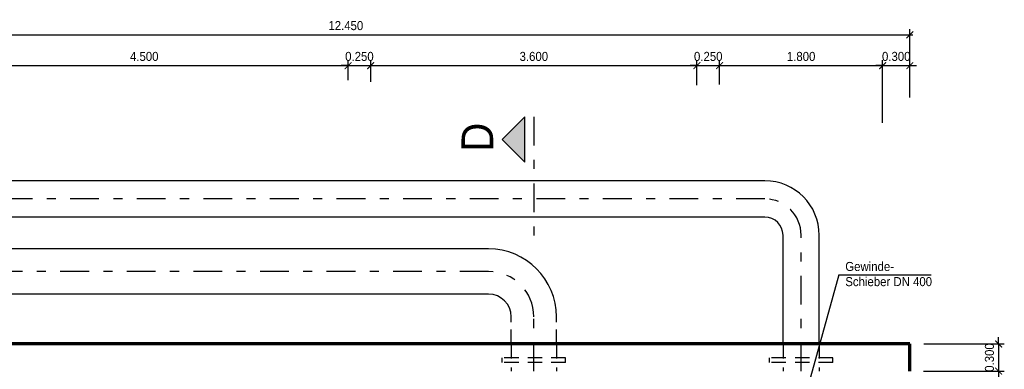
# Model space of a CAD drawing. Header units: metres. Extents: x -5 to 93, y -48 to 79.
# Tile 21 of 91: x 33.2 to 44.07, y -15.59 to -11.73. Entities that reach past the tile are written whole.
import ezdxf

# ---------------------------------------------------------------- set-up
doc = ezdxf.new("R2010")
doc.units = ezdxf.units.M
doc.header["$LTSCALE"] = 0.05
doc.header["$PDMODE"] = 35
doc.header["$PDSIZE"] = 0.1
doc.linetypes.add('STRICHPUNKT2', pattern=[12.7, 6.35, -3.175, 0, -3.175])
doc.linetypes.add('VERDECKT2', pattern=[4.7625, 3.175, -1.5875])
for name, color, linetype, lineweight in [('Bemassung_Bau', 7, 'Continuous', 18), ('Beschriftung-Schnitte', 7, 'Continuous', 25), ('Rohre', 160, 'Continuous', 30), ('Rohre_mitte', 160, 'STRICHPUNKT2', 25), ('Rohre_verdeckt', 160, 'VERDECKT2', 25), ('Wand', 6, 'Continuous', 70)]:
    doc.layers.add(name, color=color, linetype=linetype, lineweight=lineweight)
doc.layers.add('Rohre_Text', color=160, linetype='Continuous')
doc.styles.add('Arial', font='arial.ttf', dxfattribs={"width": 0.9})
doc.dimstyles.new('AEC Bemassung 1-50', dxfattribs={"dimtxt": 0.1, "dimasz": 0.075, "dimexe": 0.0625, "dimexo": 0, "dimgap": 0.05, "dimtad": 1, "dimdec": 3, "dimrnd": 0.005, "dimzin": 1, "dimdsep": 46, "dimtxsty": 'Arial', "dimblk": 'ARCHTICK', "dimcen": 0.125, "dimdle": 0.03125, "dimazin": 0, "dimtfac": 1, "dimtdec": 3, "dimtix": 1, "dimtmove": 2, "dimatfit": 2, "dimfxl": 1, "dimtolj": 1, "dimtzin": 0, "dimarcsym": 0})

# ---------------------------------------------------------------- blocks, each defined once
blk = doc.blocks.new('_ArchTick')
at = {"color": 0, "linetype": 'ByBlock', "const_width": 0.15}
blk.add_lwpolyline([(-0.5, -0.5), (0.5, 0.5)], dxfattribs=at)
blk = doc.blocks.new('*D87')
at = {"layer": 'Bemassung_Bau', "color": 0, "lineweight": -2, "transparency": 16777216}
for p, q in [((32.294, -12.239), (36.857, -12.239)), ((32.325, -12.508), (32.325, -12.177)), ((36.825, -12.4), (36.825, -12.177))]:
    blk.add_line(p, q, dxfattribs=at)
at = {"layer": 'Defpoints', "color": 0, "transparency": 16777216}
for p in [(36.825, -12.239), (36.825, -12.4), (32.325, -12.508)]:
    blk.add_point(p, dxfattribs=at)
at = {"layer": 'Bemassung_Bau', "color": 0, "lineweight": -2, "transparency": 16777216, "xscale": 0.075, "yscale": 0.075, "zscale": 0.075, "rotation": 180}
blk.add_blockref('_ArchTick', (32.325, -12.239), dxfattribs=at)
at = {"layer": 'Bemassung_Bau', "color": 0, "lineweight": -2, "transparency": 16777216, "xscale": 0.075, "yscale": 0.075, "zscale": 0.075}
blk.add_blockref('_ArchTick', (36.825, -12.239), dxfattribs=at)
at = {"layer": 'Bemassung_Bau', "color": 0, "transparency": 16777216, "insert": (34.575, -12.138), "char_height": 0.1, "attachment_point": 5, "style": 'Arial'}
blk.add_mtext('\\A1;4.500', dxfattribs=at)
blk = doc.blocks.new('*D88')
at = {"layer": 'Bemassung_Bau', "color": 0, "lineweight": -2, "transparency": 16777216}
for p, q in [((36.825, -12.239), (36.75, -12.239)), ((36.825, -12.4), (36.825, -12.177)), ((36.825, -12.239), (37.075, -12.239)), ((37.075, -12.416), (37.075, -12.177)), ((37.075, -12.239), (37.15, -12.239))]:
    blk.add_line(p, q, dxfattribs=at)
at = {"layer": 'Defpoints', "color": 0, "transparency": 16777216}
for p in [(37.075, -12.239), (36.825, -12.4), (37.075, -12.416)]:
    blk.add_point(p, dxfattribs=at)
at = {"layer": 'Bemassung_Bau', "color": 0, "lineweight": -2, "transparency": 16777216, "xscale": 0.075, "yscale": 0.075, "zscale": 0.075}
blk.add_blockref('_ArchTick', (36.825, -12.239), dxfattribs=at)
at = {"layer": 'Bemassung_Bau', "color": 0, "lineweight": -2, "transparency": 16777216, "xscale": 0.075, "yscale": 0.075, "zscale": 0.075, "rotation": 180}
blk.add_blockref('_ArchTick', (37.075, -12.239), dxfattribs=at)
at = {"layer": 'Bemassung_Bau', "color": 0, "transparency": 16777216, "insert": (36.95, -12.138), "char_height": 0.1, "attachment_point": 5, "style": 'Arial'}
blk.add_mtext('\\A1;0.250', dxfattribs=at)
blk = doc.blocks.new('*D89')
at = {"layer": 'Bemassung_Bau', "color": 0, "lineweight": -2, "transparency": 16777216}
for p, q in [((37.044, -12.239), (40.707, -12.239)), ((37.075, -12.416), (37.075, -12.177)), ((40.675, -12.453), (40.675, -12.177))]:
    blk.add_line(p, q, dxfattribs=at)
at = {"layer": 'Defpoints', "color": 0, "transparency": 16777216}
for p in [(40.675, -12.239), (37.075, -12.416), (40.675, -12.453)]:
    blk.add_point(p, dxfattribs=at)
at = {"layer": 'Bemassung_Bau', "color": 0, "lineweight": -2, "transparency": 16777216, "xscale": 0.075, "yscale": 0.075, "zscale": 0.075, "rotation": 180}
blk.add_blockref('_ArchTick', (37.075, -12.239), dxfattribs=at)
at = {"layer": 'Bemassung_Bau', "color": 0, "lineweight": -2, "transparency": 16777216, "xscale": 0.075, "yscale": 0.075, "zscale": 0.075}
blk.add_blockref('_ArchTick', (40.675, -12.239), dxfattribs=at)
at = {"layer": 'Bemassung_Bau', "color": 0, "transparency": 16777216, "insert": (38.875, -12.138), "char_height": 0.1, "attachment_point": 5, "style": 'Arial'}
blk.add_mtext('\\A1;3.600', dxfattribs=at)
blk = doc.blocks.new('*D90')
at = {"layer": 'Bemassung_Bau', "color": 0, "lineweight": -2, "transparency": 16777216}
for p, q in [((40.675, -12.239), (40.6, -12.239)), ((40.675, -12.453), (40.675, -12.177)), ((40.675, -12.239), (40.925, -12.239)), ((40.925, -12.446), (40.925, -12.177)), ((40.925, -12.239), (41, -12.239))]:
    blk.add_line(p, q, dxfattribs=at)
at = {"layer": 'Defpoints', "color": 0, "transparency": 16777216}
for p in [(40.925, -12.239), (40.675, -12.453), (40.925, -12.446)]:
    blk.add_point(p, dxfattribs=at)
at = {"layer": 'Bemassung_Bau', "color": 0, "lineweight": -2, "transparency": 16777216, "xscale": 0.075, "yscale": 0.075, "zscale": 0.075}
blk.add_blockref('_ArchTick', (40.675, -12.239), dxfattribs=at)
at = {"layer": 'Bemassung_Bau', "color": 0, "lineweight": -2, "transparency": 16777216, "xscale": 0.075, "yscale": 0.075, "zscale": 0.075, "rotation": 180}
blk.add_blockref('_ArchTick', (40.925, -12.239), dxfattribs=at)
at = {"layer": 'Bemassung_Bau', "color": 0, "transparency": 16777216, "insert": (40.8, -12.138), "char_height": 0.1, "attachment_point": 5, "style": 'Arial'}
blk.add_mtext('\\A1;0.250', dxfattribs=at)
blk = doc.blocks.new('*D91')
at = {"layer": 'Bemassung_Bau', "color": 0, "lineweight": -2, "transparency": 16777216}
for p, q in [((40.894, -12.239), (42.757, -12.239)), ((40.925, -12.446), (40.925, -12.177)), ((42.725, -12.872), (42.725, -12.177))]:
    blk.add_line(p, q, dxfattribs=at)
at = {"layer": 'Defpoints', "color": 0, "transparency": 16777216}
for p in [(42.725, -12.239), (40.925, -12.446), (42.725, -12.872)]:
    blk.add_point(p, dxfattribs=at)
at = {"layer": 'Bemassung_Bau', "color": 0, "lineweight": -2, "transparency": 16777216, "xscale": 0.075, "yscale": 0.075, "zscale": 0.075, "rotation": 180}
blk.add_blockref('_ArchTick', (40.925, -12.239), dxfattribs=at)
at = {"layer": 'Bemassung_Bau', "color": 0, "lineweight": -2, "transparency": 16777216, "xscale": 0.075, "yscale": 0.075, "zscale": 0.075}
blk.add_blockref('_ArchTick', (42.725, -12.239), dxfattribs=at)
at = {"layer": 'Bemassung_Bau', "color": 0, "transparency": 16777216, "insert": (41.825, -12.138), "char_height": 0.1, "attachment_point": 5, "style": 'Arial'}
blk.add_mtext('\\A1;1.800', dxfattribs=at)
blk = doc.blocks.new('*D92')
at = {"layer": 'Bemassung_Bau', "color": 0, "lineweight": -2, "transparency": 16777216}
for p, q in [((42.725, -12.239), (42.65, -12.239)), ((42.725, -12.872), (42.725, -12.177)), ((42.725, -12.239), (43.025, -12.239)), ((43.025, -12.592), (43.025, -12.177)), ((43.025, -12.239), (43.1, -12.239))]:
    blk.add_line(p, q, dxfattribs=at)
at = {"layer": 'Defpoints', "color": 0, "transparency": 16777216}
for p in [(43.025, -12.239), (43.025, -12.592), (42.725, -12.872)]:
    blk.add_point(p, dxfattribs=at)
at = {"layer": 'Bemassung_Bau', "color": 0, "lineweight": -2, "transparency": 16777216, "xscale": 0.075, "yscale": 0.075, "zscale": 0.075}
blk.add_blockref('_ArchTick', (42.725, -12.239), dxfattribs=at)
at = {"layer": 'Bemassung_Bau', "color": 0, "lineweight": -2, "transparency": 16777216, "xscale": 0.075, "yscale": 0.075, "zscale": 0.075, "rotation": 180}
blk.add_blockref('_ArchTick', (43.025, -12.239), dxfattribs=at)
at = {"layer": 'Bemassung_Bau', "color": 0, "transparency": 16777216, "insert": (42.875, -12.138), "char_height": 0.1, "attachment_point": 5, "style": 'Arial'}
blk.add_mtext('\\A1;0.300', dxfattribs=at)
blk = doc.blocks.new('*D93')
at = {"layer": 'Bemassung_Bau', "color": 0, "lineweight": -2, "transparency": 16777216}
for p, q in [((30.575, -12.239), (30.575, -11.836)), ((43.025, -12.239), (43.025, -11.836)), ((30.544, -11.899), (43.057, -11.899))]:
    blk.add_line(p, q, dxfattribs=at)
at = {"layer": 'Defpoints', "color": 0, "transparency": 16777216}
for p in [(43.025, -11.899), (30.575, -12.239), (43.025, -12.239)]:
    blk.add_point(p, dxfattribs=at)
at = {"layer": 'Bemassung_Bau', "color": 0, "lineweight": -2, "transparency": 16777216, "xscale": 0.075, "yscale": 0.075, "zscale": 0.075, "rotation": 180}
blk.add_blockref('_ArchTick', (30.575, -11.899), dxfattribs=at)
at = {"layer": 'Bemassung_Bau', "color": 0, "lineweight": -2, "transparency": 16777216, "xscale": 0.075, "yscale": 0.075, "zscale": 0.075}
blk.add_blockref('_ArchTick', (43.025, -11.899), dxfattribs=at)
at = {"layer": 'Bemassung_Bau', "color": 0, "transparency": 16777216, "insert": (36.8, -11.798), "char_height": 0.1, "attachment_point": 5, "style": 'Arial'}
blk.add_mtext('\\A1;12.450', dxfattribs=at)
blk = doc.blocks.new('*D101')
at = {"layer": 'Bemassung_Bau', "color": 0, "lineweight": -2, "transparency": 16777216}
for p, q in [((43.179, -15.31), (44.068, -15.31)), ((44.005, -15.31), (44.005, -15.235)), ((44.005, -15.31), (44.005, -15.61)), ((43.175, -15.61), (44.068, -15.61)), ((44.005, -15.61), (44.005, -15.685))]:
    blk.add_line(p, q, dxfattribs=at)
at = {"layer": 'Defpoints', "color": 0, "transparency": 16777216}
for p in [(43.179, -15.31), (43.175, -15.61), (44.005, -15.61)]:
    blk.add_point(p, dxfattribs=at)
at = {"layer": 'Bemassung_Bau', "color": 0, "lineweight": -2, "transparency": 16777216, "xscale": 0.075, "yscale": 0.075, "zscale": 0.075}
for p, rotation in [((44.005, -15.31), 270), ((44.005, -15.61), 90)]:
    blk.add_blockref('_ArchTick', p, dxfattribs=dict(at, rotation=rotation))
at = {"layer": 'Bemassung_Bau', "color": 0, "transparency": 16777216, "insert": (43.904, -15.46), "char_height": 0.1, "attachment_point": 5, "rotation": 90, "style": 'Arial'}
blk.add_mtext('\\A1;0.300', dxfattribs=at)
blk = doc.blocks.new('*D102')
at = {"layer": 'Bemassung_Bau', "color": 0, "lineweight": -2, "transparency": 16777216}
for p, q in [((43.175, -15.61), (44.068, -15.61)), ((44.005, -15.579), (44.005, -17.642)), ((43.175, -17.61), (44.068, -17.61))]:
    blk.add_line(p, q, dxfattribs=at)
at = {"layer": 'Defpoints', "color": 0, "transparency": 16777216}
for p in [(43.175, -15.61), (43.175, -17.61), (44.005, -17.61)]:
    blk.add_point(p, dxfattribs=at)
at = {"layer": 'Bemassung_Bau', "color": 0, "lineweight": -2, "transparency": 16777216, "xscale": 0.075, "yscale": 0.075, "zscale": 0.075}
for p, rotation in [((44.005, -15.61), 90), ((44.005, -17.61), 270)]:
    blk.add_blockref('_ArchTick', p, dxfattribs=dict(at, rotation=rotation))
at = {"layer": 'Bemassung_Bau', "color": 0, "transparency": 16777216, "insert": (43.904, -16.61), "char_height": 0.1, "attachment_point": 5, "rotation": 90, "style": 'Arial'}
blk.add_mtext('\\A1;2.000', dxfattribs=at)

msp = doc.modelspace()

# ---------------------------------------------------------------- hatches: boundary and pattern name
at = {"layer": 'Beschriftung-Schnitte'}
msp.add_hatch(color=256, dxfattribs=at).paths.add_polyline_path([(38.7754, -13.3028), (38.5254, -13.0528), (38.7754, -12.8028)])

# ---------------------------------------------------------------- linework, layer by layer
at = {"layer": 'Beschriftung-Schnitte', "color": 6, "linetype": 'STRICHPUNKT2'}
msp.add_line((38.8754, -12.8028), (38.8754, -14.2624), dxfattribs=at)
at = {"layer": 'Beschriftung-Schnitte'}
msp.add_lwpolyline([(38.7754, -13.3028), (38.7754, -12.8028), (38.5254, -13.0528)], close=True, dxfattribs=at)
at = {"layer": 'Rohre', "ltscale": 0.5}
for p, q in [((41.4254, -13.5104), (29.5718, -13.5104)), ((41.4254, -13.9104), (29.5718, -13.9104)), ((41.6254, -15.3104), (41.6254, -14.1104)), ((42.0254, -15.3104), (42.0254, -14.1104)), ((38.3754, -14.2604), (29.5718, -14.2604)), ((38.3754, -14.7604), (29.5718, -14.7604)), ((38.6254, -15.0704), (38.6254, -15.0104)), ((39.1254, -15.0704), (39.1254, -15.0104)), ((38.6254, -15.3104), (38.6254, -15.1504)), ((39.1254, -15.3104), (39.1254, -15.1504))]:
    msp.add_line(p, q, dxfattribs=at)
for centre, radius in [((41.4254, -14.1104), 0.6), ((41.4254, -14.1104), 0.2), ((38.3754, -15.0104), 0.75), ((38.3754, -15.0104), 0.25)]:
    msp.add_arc(centre, radius, 0, 90, dxfattribs=at)
at = {"layer": 'Rohre_mitte'}
for p, q in [((41.4254, -13.7104), (29.4192, -13.7104)), ((41.8254, -15.6104), (41.8254, -14.1104)), ((38.3754, -14.5104), (29.3294, -14.5104)), ((38.8754, -15.6104), (38.8754, -15.0104))]:
    msp.add_line(p, q, dxfattribs=at)
for centre, radius in [((41.4254, -14.1104), 0.4), ((38.3754, -15.0104), 0.5)]:
    msp.add_arc(centre, radius, 0, 90, dxfattribs=at)
at = {"layer": 'Rohre_Text'}
for q in [(41.9272, -15.6753), (43.2601, -14.5473)]:
    msp.add_line((42.241, -14.5473), q, dxfattribs=at)
at = {"layer": 'Rohre_verdeckt'}
for p, q in [((38.6254, -15.3104), (38.6254, -15.6104)), ((39.1254, -15.3104), (39.1254, -15.6104)), ((41.6254, -15.3104), (41.6254, -15.6104)), ((42.0254, -15.3104), (42.0254, -15.6104)), ((38.5254, -15.5144), (38.5254, -15.4644)), ((39.2254, -15.4644), (38.5254, -15.4644)), ((39.2254, -15.5144), (38.5254, -15.5144)), ((39.2254, -15.5144), (39.2254, -15.4644)), ((41.4754, -15.5144), (41.4754, -15.4644)), ((42.1754, -15.4644), (41.4754, -15.4644)), ((42.1754, -15.5144), (41.4754, -15.5144)), ((42.1754, -15.5144), (42.1754, -15.4644))]:
    msp.add_line(p, q, dxfattribs=at)
at = {"layer": 'Wand'}
for p, q in [((43.0254, -15.3104), (30.5754, -15.3104)), ((43.0254, -15.6104), (43.0254, -15.3104))]:
    msp.add_line(p, q, dxfattribs=at)

# ---------------------------------------------------------------- texts
at = {"layer": 'Beschriftung-Schnitte', "color": 6, "style": 'Arial', "width": 0.9}
msp.add_text('D', height=0.35, rotation=90, dxfattribs=at).set_placement((38.4264, -13.1873))
at = {"layer": 'Rohre_Text', "style": 'Arial', "width": 0.9}
for s, p in [('Gewinde-', (42.3127, -14.5052)), ('Schieber DN 400', (42.3127, -14.6723))]:
    msp.add_text(s, height=0.1, dxfattribs=at).set_placement(p)

# ---------------------------------------------------------------- dimensions: what is measured, and where the dimension line sits
at = {"layer": 'Bemassung_Bau'}
for base, p1, p2, picture, middle in [((43.0254, -11.8988), (30.5754, -12.2391), (43.0254, -12.2391), '*D93', (36.8004, -11.7978)), ((36.8254, -12.2391), (32.3254, -12.5079), (36.8254, -12.4003), '*D87', (34.5754, -12.1381)), ((37.0754, -12.2391), (36.8254, -12.4003), (37.0754, -12.4157), '*D88', (36.9504, -12.1381)), ((40.6754, -12.2391), (37.0754, -12.4157), (40.6754, -12.4534), '*D89', (38.8754, -12.1381)), ((40.9254, -12.2391), (40.6754, -12.4534), (40.9254, -12.4457), '*D90', (40.8004, -12.1381)), ((42.7254, -12.2391), (40.9254, -12.4457), (42.7254, -12.8715), '*D91', (41.8254, -12.1381)), ((43.0254, -12.2391), (42.7254, -12.8715), (43.0254, -12.5918), '*D92', (42.8754, -12.1381))]:
    dim = msp.add_linear_dim(base=base, p1=p1, p2=p2, dimstyle='AEC Bemassung 1-50', dxfattribs=at)
    dim.commit()
    dim.dimension.update_dxf_attribs({"geometry": picture, "text_midpoint": middle})
for base, p1, p2, picture, middle in [((44.0053, -15.6104), (43.1791, -15.3104), (43.1748, -15.6104), '*D101', (43.9042, -15.4604)), ((44.0053, -17.6104), (43.1748, -15.6104), (43.1748, -17.6104), '*D102', (43.9042, -16.6104))]:
    dim = msp.add_linear_dim(base=base, p1=p1, p2=p2, angle=90, dimstyle='AEC Bemassung 1-50', dxfattribs=at)
    dim.commit()
    dim.dimension.update_dxf_attribs({"geometry": picture, "text_midpoint": middle})

doc.saveas('drawing.dxf')
